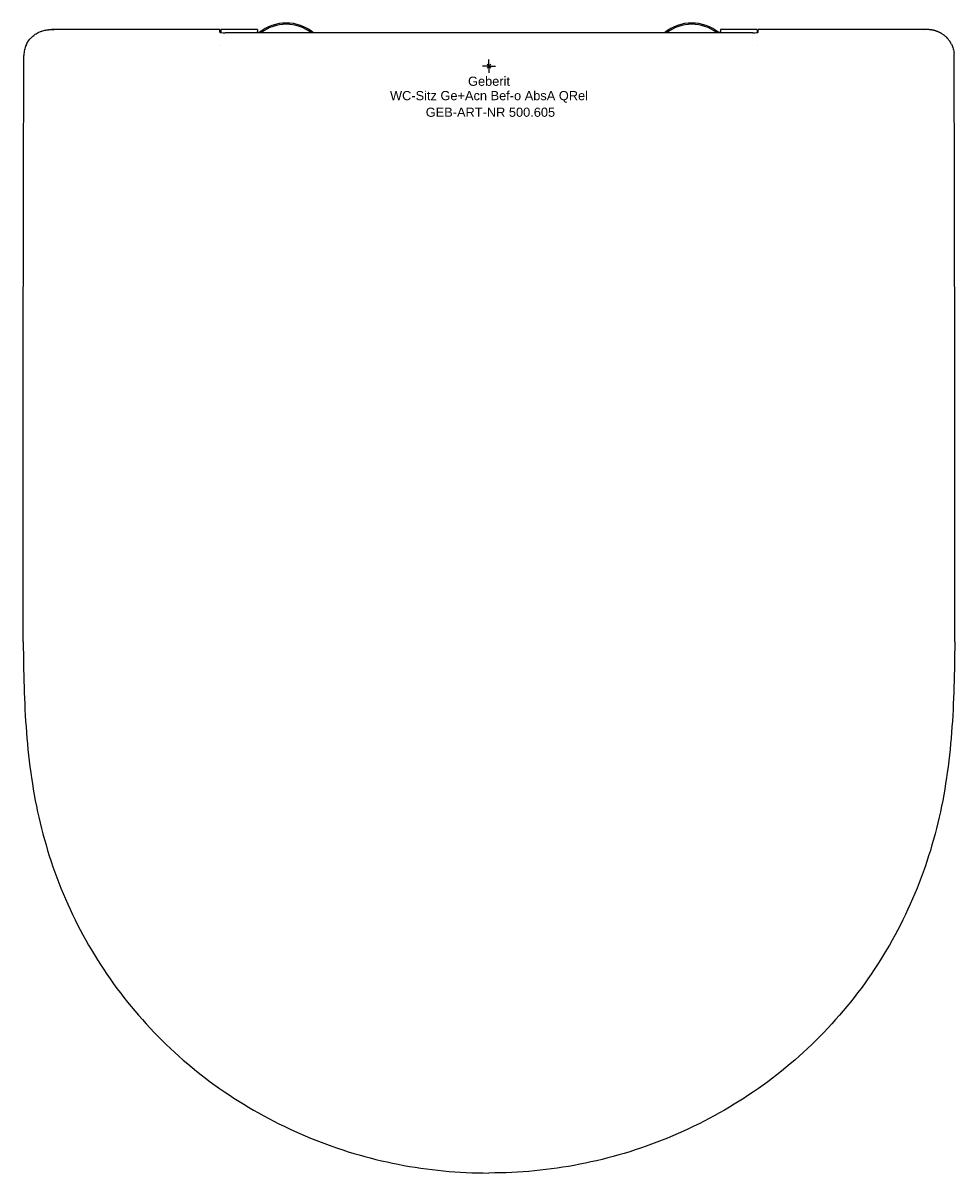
# Model space of a CAD drawing. Header units: millimetres. Extents: x -178 to 178, y -423 to 17.
import ezdxf
from ezdxf.enums import TextEntityAlignment as Align

# ---------------------------------------------------------------- set-up
doc = ezdxf.new("R2010")
doc.units = ezdxf.units.MM
doc.layers.get('0').update_dxf_attribs({"linetype": 'CONTINUOUS'})
for name, color, linetype, lineweight in [('Arbeitspunkt(DIN)', 7, 'CONTINUOUS', 25), ('GEB-ART-NR', 1, 'CONTINUOUS', 18), ('GEB-BEZUG', 2, 'CONTINUOUS', 25), ('GEB-TEXT', 5, 'CONTINUOUS', 18)]:
    doc.layers.add(name, color=color, linetype=linetype, lineweight=lineweight)
doc.layers.add('GEB-KONTUR-A', color=5, linetype='CONTINUOUS')
doc.styles.get("Standard").update_dxf_attribs({"font": 'arial.ttf'})

# ---------------------------------------------------------------- blocks, each defined once
blk = doc.blocks.new('Einfügepunkt')
at = {"layer": 'GEB-BEZUG'}
for p, q in [((-0.71, -0.71), (0.71, 0.71)), ((-0.71, 0.71), (0.71, -0.71))]:
    blk.add_line(p, q, dxfattribs=at)

msp = doc.modelspace()

# ---------------------------------------------------------------- linework, layer by layer
at = {"layer": 'Arbeitspunkt(DIN)', "ltscale": 25}
for q in [(-2.5, 0), (0, 2.5), (0, -2.5), (2.5, 0)]:
    msp.add_line((0, 0), q, dxfattribs=at)
at = {"layer": 'GEB-KONTUR-A', "ltscale": 25}
for p, q in [((-102.85, 13.99), (-167.23, 13.99)), ((-102.85, 13.95), (-102.85, 13.99)), ((-102.85, 12.94), (-102.85, 13.95)), ((-88.5, 14), (-102.5, 14)), ((-102.5, 14), (-102.5, 13.17)), ((-88.5, 14), (-88.5, 13.59)), ((-88.5, 13.59), (-88.5, 13.22)), ((-88.5, 12.79), (-88.5, 13.22)), ((102.5, 14), (88.5, 14)), ((88.5, 14), (88.5, 13.59)), ((88.5, 13.59), (88.5, 13.22)), ((88.5, 12.79), (88.5, 13.22)), ((102.5, 14), (102.5, 13.17)), ((167.22, 13.99), (102.85, 13.99)), ((102.85, 13.95), (102.85, 13.99)), ((102.85, 12.94), (102.85, 13.95)), ((-102.5, 13.17), (-102.5, 12.85)), ((100.85, 12.78), (-100.85, 12.78)), ((102.5, 13.17), (102.5, 12.85)), ((-102.5, 7.88), (-102.5, 7.88)), ((102.5, 7.88), (102.5, 7.88))]:
    msp.add_line(p, q, dxfattribs=at)
for centre, radius, start, end in [((-77.5, 0), 16.5, 50.7851, 129.2149), ((-77.5, 0), 16, 53.034, 126.966), ((77.5, 0), 16.5, 50.7851, 129.2149), ((77.5, 0), 16, 53.034, 126.966)]:
    msp.add_arc(centre, radius, start, end, dxfattribs=at)
for centre, major_axis, ratio, start_param, end_param in [((-100.85, 12.94), (2, 0), 0.078416, 3.141593, 4.712389), ((100.85, 12.94), (2, 0), 0.078416, 4.712389, 6.283185), ((-166.79, 3.99), (-10.9, 1.37), 0.99611, 0.055134, 0.120881), ((166.79, 3.99), (10.9, 1.37), 0.99611, 6.162305, 6.228052)]:
    msp.add_ellipse(centre, major_axis=major_axis, ratio=ratio, start_param=start_param, end_param=end_param, dxfattribs=at)
for points, knots in [([(-176.83, 8.29), (-176.6, 8.78), (-176.32, 9.25), (-175.83, 9.94), (-175.66, 10.16), (-175.38, 10.49), (-175.28, 10.59), (-175.09, 10.8), (-174.97, 10.92), (-174.54, 11.35), (-174.15, 11.68), (-173.52, 12.13), (-173.3, 12.28), (-172.85, 12.56), (-172.59, 12.7), (-172.14, 12.93), (-171.9, 13.04), (-171.54, 13.19), (-171.42, 13.24), (-171.16, 13.33), (-171.02, 13.39), (-170.68, 13.5), (-170.44, 13.57), (-169.93, 13.7), (-169.64, 13.76), (-169.11, 13.86), (-168.85, 13.9), (-168.46, 13.94), (-168.34, 13.95), (-168.08, 13.97), (-167.92, 13.98), (-167.65, 13.99), (-167.42, 14), (-166.72, 13.98), (-166.46, 13.96), (-166.31, 13.95)], [0, 0, 0, 0, 0.125, 0.125, 0.1875, 0.1875, 0.21875, 0.21875, 0.25, 0.25, 0.375, 0.375, 0.4375, 0.4375, 0.5, 0.5, 0.5625, 0.5625, 0.59375, 0.59375, 0.625, 0.625, 0.6875, 0.6875, 0.75, 0.75, 0.8125, 0.8125, 0.84375, 0.84375, 0.875, 0.875, 0.9375, 0.9375, 1, 1, 1, 1]), ([(176.83, 8.29), (176.75, 8.46), (176.67, 8.62), (176.57, 8.79), (176.53, 8.88), (176.48, 8.96), (176.43, 9.05), (176.4, 9.1), (176.37, 9.14), (176.34, 9.19), (176.31, 9.24), (176.27, 9.29), (176.24, 9.34), (176.21, 9.39), (176.18, 9.44), (176.15, 9.49), (176.12, 9.54), (176.08, 9.58), (176.05, 9.63), (176.02, 9.68), (175.98, 9.72), (175.95, 9.77), (175.95, 9.77), (175.94, 9.78), (175.94, 9.79), (175.83, 9.93), (175.73, 10.07), (175.61, 10.21), (175.56, 10.28), (175.5, 10.34), (175.45, 10.41), (175.41, 10.45), (175.37, 10.49), (175.33, 10.54), (175.29, 10.58), (175.26, 10.62), (175.22, 10.67), (175.18, 10.71), (175.14, 10.75), (175.1, 10.79), (175.06, 10.84), (175.02, 10.88), (174.98, 10.92), (174.95, 10.95), (174.91, 10.98), (174.88, 11.01), (174.77, 11.13), (174.64, 11.24), (174.51, 11.36), (174.45, 11.41), (174.39, 11.47), (174.32, 11.52), (174.28, 11.56), (174.23, 11.59), (174.19, 11.63), (174.14, 11.67), (174.1, 11.7), (174.05, 11.74), (174.01, 11.78), (173.96, 11.81), (173.91, 11.85), (173.87, 11.88), (173.82, 11.92), (173.78, 11.95), (173.75, 11.97), (173.72, 11.99), (173.69, 12.01), (173.57, 12.1), (173.44, 12.18), (173.31, 12.27), (173.18, 12.36), (173.04, 12.44), (172.91, 12.52), (172.84, 12.56), (172.78, 12.59), (172.72, 12.63), (172.69, 12.64), (172.66, 12.66), (172.63, 12.68), (172.59, 12.7), (172.56, 12.71), (172.53, 12.73), (172.49, 12.75), (172.46, 12.77), (172.43, 12.78), (172.4, 12.8), (172.38, 12.81), (172.36, 12.82), (172.26, 12.87), (172.15, 12.92), (172.03, 12.98), (171.92, 13.03), (171.81, 13.08), (171.68, 13.13), (171.57, 13.18), (171.44, 13.23), (171.31, 13.28), (171.25, 13.3), (171.18, 13.33), (171.11, 13.35), (171.09, 13.36), (171.07, 13.37), (171.05, 13.38), (171.03, 13.38), (171, 13.39), (170.98, 13.4), (170.96, 13.41), (170.93, 13.41), (170.91, 13.42), (170.91, 13.42), (170.91, 13.42), (170.9, 13.42), (170.85, 13.44), (170.78, 13.46), (170.72, 13.48), (170.65, 13.5), (170.59, 13.52), (170.51, 13.55), (170.44, 13.57), (170.37, 13.59), (170.29, 13.61), (170.22, 13.63), (170.14, 13.65), (170.05, 13.67), (169.97, 13.69), (169.88, 13.71), (169.79, 13.73), (169.7, 13.75), (169.61, 13.77), (169.51, 13.79), (169.47, 13.8), (169.42, 13.8), (169.38, 13.81), (169.27, 13.83), (169.16, 13.85), (169.06, 13.86), (168.96, 13.88), (168.86, 13.89), (168.76, 13.91), (168.67, 13.92), (168.58, 13.93), (168.49, 13.94), (168.4, 13.95), (168.32, 13.95), (168.24, 13.96), (168.2, 13.96), (168.16, 13.96), (168.12, 13.97), (168.09, 13.97), (168.06, 13.97), (168.04, 13.97), (168.01, 13.97), (167.98, 13.98), (167.96, 13.98), (167.93, 13.98), (167.91, 13.98), (167.88, 13.98), (167.87, 13.98), (167.85, 13.98), (167.83, 13.98), (167.72, 13.99), (167.6, 13.99), (167.48, 13.99), (167.35, 13.99), (167.23, 13.99), (167.09, 13.99), (166.96, 13.99), (166.83, 13.98), (166.69, 13.98), (166.57, 13.97), (166.44, 13.96), (166.31, 13.95)], [0, 0, 0, 0, 0.0410506, 0.0410506, 0.0410506, 0.0625, 0.0625, 0.0625, 0.0745042, 0.0745042, 0.0745042, 0.0863549, 0.0863549, 0.0863549, 0.0982734, 0.0982734, 0.0982734, 0.1103838, 0.1103838, 0.1103838, 0.1230758, 0.1230758, 0.1230758, 0.125, 0.125, 0.125, 0.1674165, 0.1674165, 0.1674165, 0.1875, 0.1875, 0.1875, 0.2004309, 0.2004309, 0.2004309, 0.213204, 0.213204, 0.213204, 0.2260488, 0.2260488, 0.2260488, 0.239342, 0.239342, 0.239342, 0.25, 0.25, 0.25, 0.2919154, 0.2919154, 0.2919154, 0.3125, 0.3125, 0.3125, 0.3260176, 0.3260176, 0.3260176, 0.339365, 0.339365, 0.339365, 0.3527824, 0.3527824, 0.3527824, 0.3666216, 0.3666216, 0.3666216, 0.375, 0.375, 0.375, 0.4139387, 0.4139387, 0.4139387, 0.4522235, 0.4522235, 0.4522235, 0.46875, 0.46875, 0.46875, 0.4769292, 0.4769292, 0.4769292, 0.4850855, 0.4850855, 0.4850855, 0.4937161, 0.4937161, 0.4937161, 0.5, 0.5, 0.5, 0.5319449, 0.5319449, 0.5319449, 0.5631916, 0.5631916, 0.5631916, 0.59375, 0.59375, 0.59375, 0.609375, 0.609375, 0.609375, 0.6139145, 0.6139145, 0.6139145, 0.6184555, 0.6184555, 0.6184555, 0.6238818, 0.6238818, 0.6238818, 0.625, 0.625, 0.625, 0.6458497, 0.6458497, 0.6458497, 0.6660935, 0.6660935, 0.6660935, 0.6858001, 0.6858001, 0.6858001, 0.7048177, 0.7048177, 0.7048177, 0.7234803, 0.7234803, 0.7234803, 0.7416706, 0.7416706, 0.7416706, 0.75, 0.75, 0.75, 0.7698004, 0.7698004, 0.7698004, 0.7902001, 0.7902001, 0.7902001, 0.8109226, 0.8109226, 0.8109226, 0.8321061, 0.8321061, 0.8321061, 0.84375, 0.84375, 0.84375, 0.8524825, 0.8524825, 0.8524825, 0.8614828, 0.8614828, 0.8614828, 0.8700794, 0.8700794, 0.8700794, 0.875, 0.875, 0.875, 0.9074694, 0.9074694, 0.9074694, 0.9395921, 0.9395921, 0.9395921, 0.971141, 0.971141, 0.971141, 1, 1, 1, 1]), ([(-176.83, 8.29), (-177.07, 7.79), (-177.28, 7.24), (-177.6, 6.05), (-177.71, 5.41), (-177.76, 4.76)], [0.000001, 0.000001, 0.000001, 0.000001, 0.1979264, 0.1979264, 0.3958518, 0.3958518, 0.3958518, 0.3958518]), ([(176.83, 8.29), (177.07, 7.79), (177.28, 7.24), (177.6, 6.05), (177.71, 5.41), (177.76, 4.76)], [-0.395633, -0.395633, -0.395633, -0.395633, -0.1978175, -0.1978175, -0.000001, -0.000001, -0.000001, -0.000001]), ([(-178.02, -219.99), (-178.09, -212.79), (-178.11, -203.69), (-178.12, -188.66), (-178.1, -181.61), (-178.06, -159.23), (-178.06, -142.68), (-178.04, -119.53), (-178.02, -109.68), (-177.99, -81.33), (-177.96, -62.78), (-177.89, -28.17), (-177.84, -12.07), (-177.78, 4.04)], [0.000001, 0.000001, 0.000001, 0.000001, 2.161246, 2.161246, 4.96884, 4.96884, 10.907796, 10.907796, 15.293337, 15.293337, 23.550053, 23.550053, 30.734753, 30.734753, 30.734753, 30.734753]), ([(178.03, -219.99), (178.09, -212.79), (178.11, -203.69), (178.12, -188.66), (178.1, -181.61), (178.06, -159.23), (178.06, -142.68), (178.04, -119.53), (178.02, -109.68), (177.99, -81.33), (177.96, -62.78), (177.89, -28.17), (177.84, -12.07), (177.78, 4.04)], [0.000001, 0.000001, 0.000001, 0.000001, 2.161246, 2.161246, 4.96884, 4.96884, 10.907796, 10.907796, 15.293337, 15.293337, 23.550053, 23.550053, 30.734753, 30.734753, 30.734753, 30.734753]), ([(-178.02, -219.99), (-178.01, -222.06), (-177.91, -229.96), (-177.59, -243.72), (-176.41, -261.2), (-173.28, -284.3), (-165.56, -312.52), (-149.46, -343.98), (-127.37, -371.66), (-99.98, -394.11), (-73.88, -407.91), (-51.77, -415.74), (-29.07, -421.31), (-11.62, -422.97), (0, -422.97)], [0, 0, 0, 0, 0.020438, 0.078059, 0.135681, 0.193302, 0.308545, 0.423787, 0.53903, 0.654272, 0.769515, 0.827136, 0.884757, 1, 1, 1, 1]), ([(178.03, -219.99), (178.01, -222.06), (177.92, -229.96), (177.59, -243.72), (176.41, -261.2), (173.28, -284.3), (165.56, -312.52), (149.46, -343.98), (127.37, -371.66), (99.98, -394.11), (73.88, -407.91), (51.77, -415.74), (29.07, -421.31), (11.62, -422.97), (0, -422.97)], [0, 0, 0, 0, 0.020438, 0.078059, 0.135681, 0.193302, 0.308545, 0.423787, 0.53903, 0.654272, 0.769515, 0.827136, 0.884757, 1, 1, 1, 1])]:
    msp.add_open_spline(points, degree=3, knots=knots, dxfattribs=at)

# ---------------------------------------------------------------- block references
at = {"ltscale": 25}
msp.add_blockref('Einfügepunkt', (0, 0), dxfattribs=at)

# ---------------------------------------------------------------- texts
at = {"layer": 'GEB-ART-NR'}
msp.add_text('GEB-ART-NR 500.605', height=3.5, dxfattribs=at).set_placement((0.55, -19.34), align=Align.CENTER)
at = {"layer": 'GEB-TEXT'}
for s, p in [('Geberit', (0, -7.5)), ('WC-Sitz Ge+Acn Bef-o AbsA QRel', (0, -13))]:
    msp.add_text(s, height=3.5, dxfattribs=at).set_placement(p, align=Align.CENTER)

doc.saveas('drawing.dxf')
